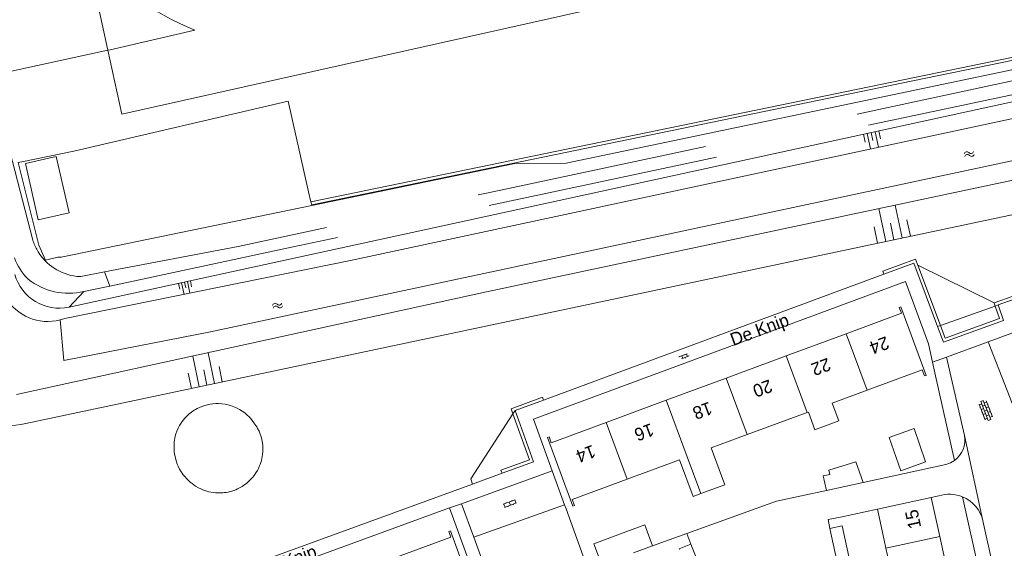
# Model space of a CAD drawing. Extents: x 99476 to 102828, y 406437 to 407931.
# Tile 99 of 162: x 100154 to 100308, y 407220 to 407302. Entities that reach past the tile are written whole.
import ezdxf

# ---------------------------------------------------------------- set-up
doc = ezdxf.new("R2010")
doc.units = 0
doc.header["$MEASUREMENT"] = 0
doc.linetypes.add('DGN Style 2', pattern=[60.553652, 36.332191, -24.221461])
for name, color, linetype, lineweight in [('BG_bijgebouw', 253, 'Continuous', 0), ('BG_dakoverstek', 253, 'Continuous', 13), ('BG_dakoverstek bijgebouw', 253, 'Continuous', 0), ('BG_heg haag', 253, 'Continuous', 0), ('BG_hek', 253, 'Continuous', 0), ('BG_hoofdgebouw', 253, 'Continuous', 13), ('BG_huisnummer', 253, 'Continuous', 0), ('BG_insteek sloot', 253, 'Continuous', 0), ('BG_kant onverhard', 253, 'DGN Style 2', 0), ('BG_kant sloot', 253, 'Continuous', 0), ('BG_kant verharding', 253, 'Continuous', 0), ('BG_muur', 253, 'Continuous', 0), ('BG_open verharding', 253, 'Continuous', 0), ('BG_schutting', 253, 'Continuous', 0), ('BG_straatnaam', 253, 'Continuous', 0), ('BG_taludsymbool', 253, 'Continuous', 0), ('BG_tussenmuur', 253, 'Continuous', 0), ('BG_vlakafsluiter', 253, 'Continuous', 0), ('BG_watersymbool', 253, 'Continuous', 0)]:
    doc.layers.add(name, color=color, linetype=linetype, lineweight=lineweight)
doc.styles.add('Style-WORKING', font='WORKING.shx')

# ---------------------------------------------------------------- blocks, each defined once
blk = doc.blocks.new('S04')
at = {"layer": 'BG_taludsymbool', "linetype": 'Continuous', "lineweight": 0}
for p, q in [((-0.5, 0), (-0.5, -0.5)), ((-0.25, 0), (-0.25, -1)), ((0, 0), (0, -0.5)), ((0.25, 0), (0.25, -1)), ((0.5, 0), (0.5, -0.5))]:
    blk.add_line(p, q, dxfattribs=at)
blk = doc.blocks.new('WATERS')
at = {"layer": 'BG_watersymbool', "linetype": 'Continuous', "lineweight": 0}
for centre, start, end in [((-0.375, 0.25), 28.07249, 151.92751), ((-0.375, -0.2), 28.07249, 151.92751), ((0.375, 0.65), 208.07249, 331.92751), ((0.375, 0.2), 208.07249, 331.92751)]:
    blk.add_arc(centre, 0.425, start, end, dxfattribs=at)
blk = doc.blocks.new('S02OV6')
at = {"layer": 'BG_open verharding', "linetype": 'Continuous', "lineweight": 0}
for p, q in [((0, 0.20784), (1.371449, 0.20784)), ((0.085505, 0.20784), (0.085505, 0.268177)), ((0.485, -0.192), (0.486, 0.207)), ((0.885505, 0.20784), (0.885505, 0.31106)), ((1.285, -0.193), (1.285, 0.207)), ((0.268333, -0.19216), (1.549656, -0.19216)), ((0.885505, -0.32925), (0.885505, -0.19216))]:
    blk.add_line(p, q, dxfattribs=at)
blk = doc.blocks.new('S02OV4')
at = {"layer": 'BG_open verharding', "linetype": 'Continuous', "lineweight": 0}
for p, q in [((0, -0.200092), (0, 0.200092)), ((0, 0.2), (3.201, 0.2)), ((0.214, 0.6), (2.9, 0.6)), ((0.4, 0.199), (0.4, 0.6)), ((0.8, 0.6), (0.8, 0.7)), ((0.8, -0.2), (0.8, 0.2)), ((1.2, 0.2), (1.2, 0.6)), ((1.6, 0.6), (1.6, 0.7)), ((1.6, -0.2), (1.6, 0.2)), ((2, 0.199), (2, 0.6)), ((2.4, 0.6), (2.4, 0.7)), ((2.4, -0.2), (2.4, 0.2)), ((2.8, 0.2), (2.8, 0.6)), ((3.2, -0.199908), (3.2, 0.200092)), ((0, -0.2), (3.2, -0.199)), ((0.31, -0.6), (2.9, -0.6)), ((0.4, -0.6), (0.399, -0.2)), ((0.8, -0.7), (0.8, -0.6)), ((1.2, -0.6), (1.2, -0.2)), ((1.6, -0.7), (1.6, -0.6)), ((2, -0.6), (1.999, -0.2)), ((2.4, -0.7), (2.4, -0.6)), ((2.8, -0.6), (2.8, -0.2))]:
    blk.add_line(p, q, dxfattribs=at)
blk = doc.blocks.new('S02OV2')
at = {"layer": 'BG_open verharding', "linetype": 'Continuous', "lineweight": 0}
for p, q in [((0.052866, 0.482148), (0.183301, 0.482148)), ((0.183301, -1.01785), (0.183301, 0.982147)), ((0.183301, 0.895191), (0.705039, 0.895191)), ((0.705039, -1.01785), (0.705039, 0.982147)), ((0.705039, 0.43867), (0.835473, 0.43867)), ((0.052866, -0.517416), (0.183301, -0.517416)), ((0.183301, -0.017851), (0.705039, -0.017851)), ((0.183301, -0.930894), (0.705039, -0.930894)), ((0.705039, -0.473938), (0.835473, -0.473938))]:
    blk.add_line(p, q, dxfattribs=at)

msp = doc.modelspace()

# ---------------------------------------------------------------- linework, layer by layer
at = {"layer": 'BG_bijgebouw', "linetype": 'Continuous', "lineweight": 0}
for p, q in [((100284.387, 407233.112), (100285.536, 407229.906)), ((100279.814, 407228.671), (100279.326, 407230.935)), ((100285.536, 407229.906), (100279.814, 407228.671)), ((100281.371, 407217.924), (100280.329, 407222.73)), ((100252.663, 407220.034), (100249.681, 407218.932)), ((100258.655, 407220.26), (100260.331, 407216.036))]:
    msp.add_line(p, q, dxfattribs=at)
at = {"layer": 'BG_bijgebouw', "linetype": 'Continuous', "lineweight": 0, "flags": 128}
for points in [[(100289.621, 407236.922), (100293.496, 407238.361), (100295.272, 407233.14), (100291.464, 407231.709), (100289.621, 407236.922)], [(100248.495, 407222.172), (100251.468, 407223.272), (100252.663, 407220.034)], [(100280.329, 407222.73), (100282.288, 407223.155), (100283.331, 407218.35), (100281.371, 407217.924)], [(100244.671, 407217.123), (100243.488, 407220.319), (100248.495, 407222.172)], [(100256.84, 407219.43), (100256.8, 407219.53), (100258.655, 407220.26)]]:
    msp.add_lwpolyline(points, dxfattribs=at)
at = {"layer": 'BG_dakoverstek', "linetype": 'Continuous', "lineweight": 13, "flags": 128}
for points in [[(100280.726, 407242.3), (100281.751, 407239.531), (100278.025, 407238.152), (100277, 407240.921)], [(100260.19, 407228.17), (100259.021, 407227.725), (100256.87, 407233.459)]]:
    msp.add_lwpolyline(points, dxfattribs=at)
at = {"layer": 'BG_dakoverstek bijgebouw', "linetype": 'Continuous', "lineweight": 0, "flags": 128}
for points in [[(100159.509, 407280.835), (100154.672, 407279.743), (100156.659, 407270.937), (100161.497, 407272.029), (100159.509, 407280.835)], [(100284.387, 407233.112), (100280.18, 407231.823), (100280.325, 407231.15), (100279.326, 407230.935)]]:
    msp.add_lwpolyline(points, dxfattribs=at)
at = {"layer": 'BG_heg haag', "linetype": 'Continuous', "lineweight": 0}
for p, q in [((100199.41, 407273.297), (100199.286, 407273.782)), ((100199.437, 407273.192), (100199.41, 407273.297))]:
    msp.add_line(p, q, dxfattribs=at)
at = {"layer": 'BG_heg haag', "linetype": 'Continuous', "lineweight": 0, "flags": 128}
for points in [[(100231.129, 407279.732), (100239.162, 407279.817), (100374.449, 407308.21)], [(100199.286, 407273.782), (100198.897, 407275.299), (100195.734, 407289.494), (100162.247, 407281.694), (100154.373, 407280.086)]]:
    msp.add_lwpolyline(points, dxfattribs=at)
at = {"layer": 'BG_hek', "linetype": 'Continuous', "lineweight": 0}
for p, q in [((100167.568, 407297.453), (100164.83, 407310.168)), ((100154.373, 407280.086), (100153.563, 407279.915)), ((100231.129, 407279.732), (100199.437, 407273.192)), ((100199.437, 407273.192), (100160.272, 407265.11)), ((100159.733, 407265.099), (100160.272, 407265.11)), ((100280.08, 407224.1), (100280.329, 407222.73))]:
    msp.add_line(p, q, dxfattribs=at)
at = {"layer": 'BG_hek', "linetype": 'Continuous', "lineweight": 0, "flags": 128}
for points in [[(100279.441, 407308.831), (100273.489, 407310.683), (100169.72, 407287.46), (100167.568, 407297.453)], [(100153.563, 407279.915), (100156.782, 407266.966), (100157.828, 407264.653), (100159.733, 407265.099)]]:
    msp.add_lwpolyline(points, dxfattribs=at)
at = {"layer": 'BG_hoofdgebouw', "linetype": 'Continuous', "lineweight": 13}
for p, q in [((100282.923, 407253.16), (100273.548, 407249.693)), ((100273.548, 407249.693), (100264.174, 407246.227)), ((100264.174, 407246.227), (100254.8, 407242.76)), ((100286.188, 407244.321), (100280.726, 407242.3)), ((100254.8, 407242.76), (100245.426, 407239.293)), ((100276.815, 407240.853), (100267.441, 407237.384)), ((100277, 407240.921), (100276.815, 407240.853)), ((100256.87, 407233.459), (100248.7, 407230.432)), ((100248.7, 407230.432), (100240.103, 407227.247)), ((100296.19, 407227.58), (100287.79, 407225.76)), ((100297.514, 407221.476), (100296.19, 407227.58)), ((100287.79, 407225.76), (100288.85, 407220.87)), ((100298.882, 407215.167), (100297.514, 407221.476)), ((100289.113, 407219.654), (100288.85, 407220.87)), ((100290.467, 407213.399), (100289.113, 407219.654))]:
    msp.add_line(p, q, dxfattribs=at)
at = {"layer": 'BG_hoofdgebouw', "linetype": 'Continuous', "lineweight": 13, "flags": 128}
for points in [[(100291.44, 407257.33), (100291.18, 407257.24), (100291.52, 407256.34), (100282.923, 407253.16)], [(100291.44, 407257.33), (100295.38, 407246.65), (100295.12, 407246.56), (100294.78, 407247.5), (100286.188, 407244.321)], [(100245.426, 407239.293), (100236.82, 407236.11), (100236.48, 407237.02), (100236.23, 407236.93), (100240.182, 407226.221)], [(100267.441, 407237.384), (100261.81, 407235.3), (100263.94, 407229.56), (100260.19, 407228.17)], [(100240.182, 407226.221), (100240.445, 407226.318), (100240.103, 407227.247)], [(100212.217, 407218.082), (100221.16, 407221.37), (100220.84, 407222.26), (100221.09, 407222.35), (100224.99, 407211.63), (100224.73, 407211.54)]]:
    msp.add_lwpolyline(points, dxfattribs=at)
at = {"layer": 'BG_insteek sloot', "linetype": 'Continuous', "lineweight": 0}
msp.add_line((100154.76, 407239.13), (100360.722, 407282.75), dxfattribs=at)
at = {"layer": 'BG_insteek sloot', "linetype": 'Continuous', "lineweight": 0, "flags": 128}
msp.add_lwpolyline([(100360.88, 407301.14), (100341.66, 407296.53), (100161.509, 407257.298)], dxfattribs=at)
at = {"layer": 'BG_insteek sloot', "linetype": 'Continuous', "lineweight": 0, "extrusion": (0, 0, -1)}
msp.add_arc((-100159.976702, 407264.345575), 7.212229, 257.733549, 344.523158, dxfattribs=at)
at = {"layer": 'BG_insteek sloot', "linetype": 'Continuous', "lineweight": 0}
msp.add_arc((100152.31445, 407248.129703), 9.326058, 209.431778, 285.202281, dxfattribs=at)
at = {"layer": 'BG_kant onverhard', "linetype": 'DGN Style 2', "lineweight": 0, "flags": 128}
for points in [[(100497.815, 407332.885), (100473.316, 407328.069), (100451.792, 407323.717), (100423.037, 407317.51), (100383.838, 407308.764), (100349.417, 407301.326), (100313.562, 407293.682), (100273.405, 407285.054), (100226.972, 407275.177), (100187.909, 407266.779), (100167.016, 407262.813)], [(100167.894, 407260.599), (100196.518, 407266.729), (100273.523, 407283.044), (100320.855, 407293.003), (100363.374, 407302.532), (100388.315, 407307.9), (100422.869, 407315.731), (100469.468, 407325.483), (100501.945, 407332.053)]]:
    msp.add_lwpolyline(points, dxfattribs=at)
at = {"layer": 'BG_kant sloot', "linetype": 'Continuous', "lineweight": 0, "flags": 128}
for points in [[(100160.85, 407255.54), (100205.485, 407264.602), (100361.703, 407298.113)], [(100153.305, 407243.649), (100226.699, 407259.702), (100326.393, 407280.835), (100363.551, 407289.501)]]:
    msp.add_lwpolyline(points, dxfattribs=at)
at = {"layer": 'BG_kant sloot', "linetype": 'Continuous', "lineweight": 0, "extrusion": (0, 0, -1)}
for centre, radius, start, end in [((-100158.198171, 407262.692187), 7.628571, 255.548189, 330.009527), ((-100158.165668, 407262.776237), 7.718081, 249.647319, 255.470256)]:
    msp.add_arc(centre, radius, start, end, dxfattribs=at)
at = {"layer": 'BG_kant verharding', "linetype": 'Continuous', "lineweight": 0}
for p, q in [((100167.016, 407262.813), (100167.894, 407260.599)), ((100235.636, 407242.794), (100288.804, 407262.462)), ((100306.66, 407257.651), (100309.159, 407258.571)), ((100305.096, 407251.885), (100310.356, 407253.808)), ((100305.096, 407251.885), (100298.57, 407249.5)), ((100305.096, 407251.885), (100313.098, 407231.266)), ((100298.57, 407249.5), (100301.382, 407237.255)), ((100296.401, 407248.684), (100296.765, 407247.048)), ((100231.18, 407241.145), (100235.636, 407242.794)), ((100301.382, 407237.255), (100304.259, 407223.932)), ((100222.812, 407226.591), (100236.97, 407231.745)), ((100224.53, 407229.668), (100229.148, 407231.352)), ((100236.97, 407231.745), (100238.909, 407226.407)), ((100164.681, 407207.849), (100224.53, 407229.668)), ((100296.19, 407227.58), (100297.38, 407227.8)), ((100312.55, 407175.65), (100301.085, 407227.664)), ((100220.92, 407225.95), (100163.53, 407205)), ((100229.153, 407203.305), (100220.92, 407225.95)), ((100224.729, 407221.36), (100238.909, 407226.407)), ((100238.909, 407226.407), (100239.134, 407225.788)), ((100304.259, 407223.932), (100316.026, 407170.846)), ((100229.865, 407207.359), (100224.729, 407221.36))]:
    msp.add_line(p, q, dxfattribs=at)
at = {"layer": 'BG_kant verharding', "linetype": 'Continuous', "lineweight": 0, "flags": 128}
for points in [[(100155.838, 407267.797), (100152.238, 407281.703), (100149.425, 407292.856)], [(100163.199, 407262.073), (100163.354, 407262.079), (100167.016, 407262.813)], [(100288.804, 407262.462), (100293.45, 407264.181), (100297.179, 407254.263)], [(100236.97, 407231.745), (100234.04, 407239.81), (100292.15, 407261.32), (100295.76, 407251.56), (100296.401, 407248.684)], [(100163.803, 407259.776), (100165.077, 407259.988), (100167.894, 407260.599)], [(100297.179, 407254.263), (100298.09, 407251.84), (100307.46, 407255.23), (100306.66, 407257.651)], [(100229.148, 407231.352), (100234.08, 407233.15), (100231.18, 407241.145)], [(100224.729, 407221.36), (100222.81, 407226.59), (100222.812, 407226.591)]]:
    msp.add_lwpolyline(points, dxfattribs=at)
at = {"layer": 'BG_kant verharding', "linetype": 'Continuous', "lineweight": 0, "extrusion": (0, 0, -1)}
for centre, radius, start, end in [((-100163.606119, 407270.201641), 8.131788, 330.12402, 342.799957), ((-100164.013296, 407270.452856), 8.610003, 326.518535, 330.024165), ((-100161.796711, 407268.327573), 9.432394, 315.258307, 339.459275), ((-100163.61632, 407270.203818), 8.141521, 272.938167, 326.439116), ((-100161.399142, 407269.60712), 10.120744, 256.259907, 308.513245), ((-100299.048886, 407222.729877), 5.337727, 71.780476, 112.423966), ((-100299.045202, 407222.713472), 5.354297, 112.393448, 166.8454)]:
    msp.add_arc(centre, radius, start, end, dxfattribs=at)
at = {"layer": 'BG_kant verharding', "linetype": 'Continuous', "lineweight": 0}
msp.add_arc((100297.42265, 407236.574029), 4.017484, 306.582709, 9.758857, dxfattribs=at)
at = {"layer": 'BG_muur', "linetype": 'Continuous', "lineweight": 0}
msp.add_line((100281.993, 407224.512), (100280.08, 407224.1), dxfattribs=at)
at = {"layer": 'BG_schutting', "linetype": 'Continuous', "lineweight": 0}
for p, q in [((100296.765, 407247.048), (100299.817, 407233.348)), ((100239.134, 407225.788), (100242.56, 407216.36)), ((100287.79, 407225.76), (100281.993, 407224.512)), ((100252.663, 407220.034), (100258.01, 407221.92))]:
    msp.add_line(p, q, dxfattribs=at)
at = {"layer": 'BG_schutting', "linetype": 'Continuous', "lineweight": 0, "flags": 128}
for points in [[(100285.536, 407229.906), (100298.49, 407232.7), (100299.183, 407232.963), (100299.817, 407233.348)], [(100258.01, 407221.92), (100272.02, 407226.99), (100279.814, 407228.671)]]:
    msp.add_lwpolyline(points, dxfattribs=at)
at = {"layer": 'BG_tussenmuur', "linetype": 'Continuous', "lineweight": 0}
for p, q in [((100282.923, 407253.16), (100286.188, 407244.321)), ((100273.548, 407249.693), (100276.815, 407240.853)), ((100264.174, 407246.227), (100267.441, 407237.384)), ((100254.8, 407242.76), (100258.063, 407233.901)), ((100245.426, 407239.293), (100248.7, 407230.432)), ((100258.063, 407233.901), (100260.19, 407228.17)), ((100297.514, 407221.476), (100289.113, 407219.654))]:
    msp.add_line(p, q, dxfattribs=at)
at = {"layer": 'BG_vlakafsluiter', "linetype": 'Continuous', "lineweight": 0}
for p, q in [((100372.354, 407309.45), (100199.286, 407273.782)), ((100294.106, 407263.857), (100297.65, 407254.431)), ((100294.106, 407263.857), (100306.042, 407257.956)), ((100163.803, 407259.776), (100161.509, 407257.298)), ((100306.189, 407257.483), (100297.65, 407254.431)), ((100306.66, 407257.651), (100306.189, 407257.483)), ((100297.65, 407254.431), (100297.179, 407254.263)), ((100298.57, 407249.5), (100296.401, 407248.684)), ((100231.18, 407241.145), (100230.839, 407240.62)), ((100222.812, 407226.591), (100220.92, 407225.95)), ((100258.01, 407221.92), (100258.655, 407220.26))]:
    msp.add_line(p, q, dxfattribs=at)
at = {"layer": 'BG_vlakafsluiter', "linetype": 'Continuous', "lineweight": 0, "flags": 128}
for points in [[(100199.41, 407273.297), (100293.325, 407292.653), (100372.443, 407308.979)], [(100181.15, 407300.577), (100167.912, 407297.528), (100167.568, 407297.453)], [(100167.568, 407297.453), (100152.486, 407294.178), (100150.152, 407293.633)], [(100363.172, 407291.81), (100183.604, 407253.458), (100160.666, 407248.993), (100160.102, 407255.305)], [(100294.106, 407263.857), (100293.743, 407264.823), (100288.631, 407262.931), (100288.804, 407262.462)], [(100306.042, 407257.956), (100308.986, 407259.04), (100309.159, 407258.571)], [(100297.65, 407254.431), (100298.384, 407252.478), (100306.833, 407255.535), (100306.189, 407257.483)], [(100306.189, 407257.483), (100306.034, 407257.953), (100306.042, 407257.956)], [(100235.636, 407242.794), (100235.463, 407243.263), (100230.541, 407241.442), (100230.839, 407240.62)], [(100181.508, 407241.448), (100181.862, 407241.621), (100182.246, 407241.782), (100182.688, 407241.935), (100183.138, 407242.057), (100183.545, 407242.14), (100183.952, 407242.198), (100184.409, 407242.233), (100184.872, 407242.238), (100185.381, 407242.207), (100185.89, 407242.138), (100186.319, 407242.049), (100186.744, 407241.932)], [(100190.383, 407239.245), (100190.118, 407239.607), (100189.83, 407239.951), (100189.592, 407240.204), (100189.343, 407240.443), (100188.957, 407240.77), (100188.544, 407241.071), (100188.146, 407241.319), (100187.737, 407241.537)], [(100180.615, 407240.885), (100180.284, 407240.623), (100179.972, 407240.343), (100179.65, 407240.015), (100179.352, 407239.667), (100179.049, 407239.26), (100178.776, 407238.829), (100178.534, 407238.376), (100178.326, 407237.905), (100178.191, 407237.49), (100178.101, 407237.155), (100178.028, 407236.818), (100177.978, 407236.527), (100177.94, 407236.235), (100177.906, 407235.802), (100177.898, 407235.37), (100177.909, 407235.044), (100177.935, 407234.722), (100177.985, 407234.331), (100178.057, 407233.944), (100178.16, 407233.523), (100178.287, 407233.112), (100178.41, 407232.78), (100178.551, 407232.45), (100178.77, 407232.011), (100179.017, 407231.59), (100179.172, 407231.355), (100179.336, 407231.127), (100179.581, 407230.817), (100179.842, 407230.521), (100180.044, 407230.314), (100180.255, 407230.113), (100180.446, 407229.946), (100180.715, 407229.728), (100180.968, 407229.542), (100181.254, 407229.351)], [(100230.839, 407240.62), (100224.273, 407230.498), (100224.53, 407229.668)], [(100230.839, 407240.62), (100233.44, 407233.449), (100228.977, 407231.822), (100229.148, 407231.352)], [(100190.951, 407238.366), (100191.176, 407237.913), (100191.366, 407237.447), (100191.458, 407237.178), (100191.539, 407236.902)], [(100191.73, 407234.275), (100191.77, 407234.728), (100191.78, 407235.179), (100191.759, 407235.641), (100191.708, 407236.097), (100191.539, 407236.902)], [(100189.86, 407230.354), (100190.152, 407230.676), (100190.424, 407231.018), (100190.687, 407231.396), (100190.925, 407231.794)], [(100181.254, 407229.351), (100181.714, 407229.083), (100182.065, 407228.905), (100182.528, 407228.71), (100183.02, 407228.545), (100183.358, 407228.456), (100184.037, 407228.329)], [(100188.965, 407229.576), (100188.55, 407229.297), (100188.116, 407229.049)], [(100184.037, 407228.329), (100184.371, 407228.293), (100184.708, 407228.273)]]:
    msp.add_lwpolyline(points, dxfattribs=at)
at = {"layer": 'BG_vlakafsluiter', "linetype": 'Continuous', "lineweight": 0, "extrusion": (0, 0, -1)}
for centre, radius, start, end in [((-100200.392351, 407344.080204), 39.215595, 255.81089, 340.553047), ((-100199.454337, 407344.47421), 47.560633, 292.635247, 317.564162), ((-100184.753956, 407235.309727), 6.943675, 53.410647, 62.129842), ((-100184.718611, 407235.394662), 6.843901, 107.213956, 116.169835), ((-100184.989384, 407235.136688), 6.780068, 142.70351, 151.556303), ((-100184.834879, 407235.12703), 6.947564, 187.04433, 197.715071), ((-100184.897694, 407235.128528), 6.888214, 197.885928, 208.952989), ((-100184.933636, 407235.127227), 6.860925, 242.364891, 253.031224), ((-100184.937387, 407235.113106), 6.846985, 224.032466, 233.968382), ((-100184.96183, 407234.747811), 6.479784, 262.808579, 272.245001), ((-100184.940589, 407235.126463), 6.858168, 253.084927, 263.028532)]:
    msp.add_arc(centre, radius, start, end, dxfattribs=at)

# ---------------------------------------------------------------- block references
at = {"layer": 'BG_open verharding', "linetype": 'Continuous', "lineweight": 0}
for name, p, rotation in [('S02OV6', (100256.843, 407249.334), 20.06635), ('S02OV4', (100304.132, 407242.637), 291.226768), ('S02OV2', (100230.226, 407227.026), 290.737148)]:
    msp.add_blockref(name, p, dxfattribs=dict(at, rotation=rotation))
at = {"layer": 'BG_taludsymbool', "linetype": 'Continuous', "lineweight": 0}
for p, xscale, yscale, zscale, rotation in [((100286.797, 407284.582), 2.488104, 2.488104, 2.488104, 12.299016), ((100290.362, 407267.849), 5.239778, 5.239778, 5.239778, 191.96187), ((100179.533, 407261.223), 1.879281, 1.879281, 1.879281, 12.320472), ((100183.038, 407245.119), 4.904599, 4.904599, 4.904599, 191.967475)]:
    msp.add_blockref('S04', p, dxfattribs=dict(at, xscale=xscale, yscale=yscale, zscale=zscale, rotation=rotation))
at = {"layer": 'BG_watersymbool', "linetype": 'Continuous', "lineweight": 0}
for p, rotation in [((100302.168, 407281.008), 13.007505), ((100194.118, 407257.329), 14.300277)]:
    msp.add_blockref('WATERS', p, dxfattribs=dict(at, rotation=rotation))

# ---------------------------------------------------------------- texts
at = {"layer": 'BG_huisnummer', "linetype": 'Continuous', "lineweight": 0, "style": 'Style-WORKING'}
for s, rotation, p in [('24', 200.30125, (100289.134, 407252.792)), ('22', 200.30125, (100280.018, 407249.42)), ('20', 200.30125, (100270.901, 407246.049)), ('18', 200.30125, (100261.513, 407242.577)), ('16', 200.30125, (100252.397, 407239.205)), ('14', 200.30125, (100243.28, 407235.834)), ('15', 102.24286, (100294.642, 407222.919))]:
    msp.add_text(s, height=2, rotation=rotation, dxfattribs=at).set_placement(p)
at = {"layer": 'BG_straatnaam', "linetype": 'Continuous', "lineweight": 0, "style": 'Style-WORKING'}
for rotation, p in [(20.30125, (100265.243, 407251.22)), (20.06635, (100191.447, 407215.069))]:
    msp.add_text('De Knip', height=2, rotation=rotation, dxfattribs=at).set_placement(p)

doc.saveas('drawing.dxf')
